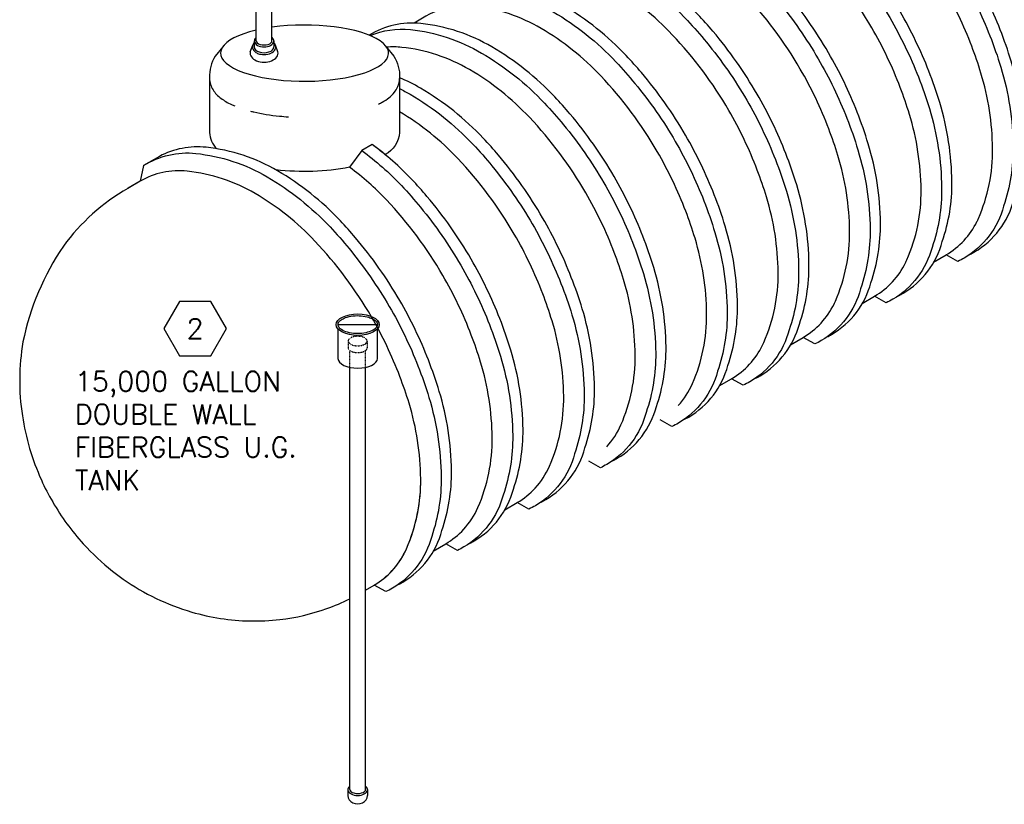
# Model space of a CAD drawing. Extents: x -19547 to -11561, y 2096 to 5601.
# Tile 45 of 168: x -18849 to -18401, y 2853 to 3210. Entities that reach past the tile are written whole.
import ezdxf
from ezdxf.enums import TextEntityAlignment as Align

# ---------------------------------------------------------------- set-up
doc = ezdxf.new("R2010")
doc.units = 0
doc.header["$MEASUREMENT"] = 0
doc.linetypes.add('HIDDEN5', pattern=[0.05, 0.025, -0.025])
doc.layers.get('0').update_dxf_attribs({"linetype": 'CONTINUOUS'})
doc.layers.get('DEFPOINTS').update_dxf_attribs({"linetype": 'CONTINUOUS'})
for name, color, linetype in [('PIPING-VENT-ISO', 3, 'CONTINUOUS'), ('RISERS', 3, 'CONTINUOUS'), ('SUMP', 3, 'CONTINUOUS'), ('TANK', 2, 'CONTINUOUS'), ('TEXT', 3, 'CONTINUOUS')]:
    doc.layers.add(name, color=color, linetype=linetype)
doc.styles.add('SIMPLEX', font='simplex')

# ---------------------------------------------------------------- blocks, each defined once
blk = doc.blocks.new('HEX')
at = {"color": 3}
blk.add_lwpolyline([(-0.0577, 0.1), (-0.1155, 0), (-0.0577, -0.1), (0.0577, -0.1), (0.1155, 0), (0.0577, 0.1)], close=True, dxfattribs=at)
at = {"color": 3, "style": 'SIMPLEX'}
blk.add_attdef('D#', text='', height=0.08, dxfattribs=at).set_placement((0, 0), align=Align.MIDDLE)

msp = doc.modelspace()

# ---------------------------------------------------------------- linework, layer by layer
at = {"layer": 'DEFPOINTS'}
msp.add_line((-18704.55, 3071.18, 0), (-18686.6, 3071.18, 0), dxfattribs=at)
at = {"layer": 'PIPING-VENT-ISO'}
msp.add_ellipse((-18695.58, 2856.85, 0), major_axis=(4.45, 0), ratio=0.863704, start_param=3.138827, end_param=6.285951, dxfattribs=at)
at = {"layer": 'RISERS', "linetype": 'Continuous'}
for p, q in [((-18741.8, 3200.28, 0), (-18741.8, 3269.3, 0)), ((-18734.6, 3200.3, 0), (-18734.6, 3269.3, 0)), ((-18742.65, 3200.28, 0), (-18742.65, 3197.59, 0)), ((-18733.76, 3200.28, 0), (-18733.76, 3197.6, 0)), ((-18744.5, 3195.28, 0), (-18743.37, 3198.38, 0)), ((-18731.9, 3195.28, 0), (-18733.04, 3198.38, 0)), ((-18704.55, 3055.72, 0), (-18704.55, 3069.22, 0)), ((-18686.6, 3055.72, 0), (-18686.6, 3069.22, 0)), ((-18699.18, 2859.54, 0), (-18699.18, 3051.73, 0)), ((-18691.98, 2859.56, 0), (-18691.98, 3051.73, 0)), ((-18700.02, 2859.54, 0), (-18700.02, 2856.85, 0)), ((-18691.13, 2859.54, 0), (-18691.13, 2856.86, 0))]:
    msp.add_line(p, q, dxfattribs=at)
at = {"layer": 'RISERS', "color": 7, "linetype": 'HIDDEN5'}
for p, q in [((-18699.91, 3063.69, 0), (-18699.9, 3060.61, 0)), ((-18691.27, 3063.71, 0), (-18691.26, 3060.63, 0)), ((-18699.18, 3051.73, 0), (-18699.18, 3059.49, 0)), ((-18691.98, 3051.68, 0), (-18691.98, 3059.46, 0))]:
    msp.add_line(p, q, dxfattribs=at)
at = {"layer": 'RISERS', "color": 7, "linetype": 'HIDDEN5', "elevation": 0}
msp.add_lwpolyline([(-18695.59, 3065.86, 0.05), (-18697.34, 3065.69, 0.06), (-18698.65, 3065.22, 0.1), (-18699.64, 3064.43, 0.17), (-18699.91, 3063.69, 0.17), (-18699.64, 3062.97, 0.1), (-18698.64, 3062.18, 0.06), (-18697.33, 3061.71, 0.05), (-18695.58, 3061.54, 0.05), (-18693.84, 3061.72, 0.06), (-18692.52, 3062.19, 0.1), (-18691.54, 3062.99, 0.17), (-18691.27, 3063.71, 0.17), (-18691.54, 3064.45, 0.1), (-18692.53, 3065.23, 0.06), (-18693.85, 3065.7, 0.05)], format="xyb", close=True, dxfattribs=at)
msp.add_lwpolyline([(-18699.9, 3060.61, 0.17), (-18699.63, 3059.89, 0.1), (-18698.64, 3059.08, 0.06), (-18697.32, 3058.64, 0.05), (-18695.57, 3058.46, 0.05), (-18693.83, 3058.64, 0.06), (-18692.52, 3059.1, 0.1), (-18691.53, 3059.91, 0.17), (-18691.26, 3060.63, 0.17)], format="xyb", dxfattribs=at)
at = {"layer": 'RISERS', "linetype": 'Continuous'}
for centre, major_axis, ratio, start_param, end_param in [((-18738.2, 3200.28, 0), (-4.45, 0), 0.60524, 5.655829, 10.052134), ((-18738.2, 3200.28, 0), (-3.6, 0), 0.49764, 0, 3.141593), ((-18738.2, 3197.6, 0), (-4.45, 0), 0.60524, 6.283185, 9.424778), ((-18738.2, 3194.74, 0), (6.36, 0), 0.643466, 3.008833, 6.415247), ((-18695.58, 2859.54, 0), (-4.45, 0), 0.60524, 5.655829, 10.052134), ((-18695.58, 2859.54, 0), (-3.6, 0), 0.49764, 0, 3.141593)]:
    msp.add_ellipse(centre, major_axis=major_axis, ratio=ratio, start_param=start_param, end_param=end_param, dxfattribs=at)
at = {"layer": 'RISERS'}
msp.add_ellipse((-18695.58, 3071.18, 0), major_axis=(-9.79, 0), ratio=0.499687, dxfattribs=at)
msp.add_ellipse((-18695.58, 3055.72, 0), major_axis=(8.98, 0), ratio=0.485856, start_param=3.141593, end_param=6.283185, dxfattribs=at)
at = {"layer": 'RISERS', "linetype": 'Continuous'}
msp.add_open_spline([(-18742.65, 3199.55, 0), (-18742.94, 3199.25, 0), (-18743.17, 3198.91, 0), (-18743.43, 3198.23, 0), (-18743.5, 3197.92, 0), (-18743.5, 3197.6, 0), (-18743.5, 3197.3, 0), (-18743.44, 3197.01, 0), (-18743.24, 3196.46, 0), (-18743.1, 3196.2, 0), (-18742.57, 3195.51, 0), (-18742.1, 3195.13, 0), (-18741.01, 3194.55, 0), (-18740.39, 3194.34, 0), (-18738.7, 3194, 0), (-18737.58, 3194.01, 0), (-18735.52, 3194.45, 0), (-18734.58, 3194.88, 0), (-18733.61, 3195.78, 0), (-18733.36, 3196.1, 0), (-18733.01, 3196.82, 0), (-18732.91, 3197.21, 0), (-18732.91, 3198.01, 0), (-18733.01, 3198.4, 0), (-18733.33, 3199.04, 0), (-18733.53, 3199.31, 0), (-18733.76, 3199.55, 0)], degree=3, knots=[5.753765, 5.753765, 5.753765, 5.753765, 6.049788, 6.049788, 6.283185, 6.283185, 6.283185, 6.498982, 6.498982, 6.714779, 6.714779, 7.12787, 7.12787, 7.54096, 7.54096, 8.193187, 8.193187, 8.845413, 8.845413, 9.136468, 9.136468, 9.427523, 9.427523, 9.718577, 9.718577, 9.954222, 9.954222, 9.954222, 9.954222], dxfattribs=at)
at = {"layer": 'RISERS'}
msp.add_open_spline([(-18704.55, 3071.18, 0), (-18704.55, 3070.94, 0), (-18704.5, 3070.7, 0), (-18704.28, 3070.2, 0), (-18704.11, 3069.94, 0), (-18703.62, 3069.41, 0), (-18703.3, 3069.14, 0), (-18702.2, 3068.42, 0), (-18701.26, 3068.01, 0), (-18699.08, 3067.39, 0), (-18697.85, 3067.19, 0), (-18695.32, 3067.06, 0), (-18694.03, 3067.12, 0), (-18691.61, 3067.49, 0), (-18690.49, 3067.8, 0), (-18688.84, 3068.51, 0), (-18688.23, 3068.86, 0), (-18687.38, 3069.55, 0), (-18687.1, 3069.87, 0), (-18686.72, 3070.48, 0), (-18686.63, 3070.77, 0), (-18686.58, 3071.33, 0), (-18686.63, 3071.61, 0), (-18686.9, 3072.21, 0), (-18687.12, 3072.53, 0), (-18687.77, 3073.15, 0), (-18688.2, 3073.46, 0), (-18689.23, 3074.03, 0), (-18689.83, 3074.29, 0), (-18691.53, 3074.84, 0), (-18692.72, 3075.08, 0), (-18695.21, 3075.29, 0), (-18696.51, 3075.27, 0), (-18698.96, 3074.98, 0), (-18700.13, 3074.71, 0), (-18701.92, 3074.05, 0), (-18702.6, 3073.69, 0), (-18703.58, 3072.99, 0), (-18703.91, 3072.66, 0), (-18704.37, 3072.02, 0), (-18704.49, 3071.71, 0), (-18704.55, 3071.34, 0), (-18704.55, 3071.26, 0), (-18704.55, 3071.18, 0)], degree=3, knots=[0, 0, 0, 0, 0.217112, 0.217112, 0.434225, 0.434225, 0.651337, 0.651337, 1.057335, 1.057335, 1.463333, 1.463333, 1.869331, 1.869331, 2.275329, 2.275329, 2.587137, 2.587137, 2.845189, 2.845189, 3.103241, 3.103241, 3.361294, 3.361294, 3.619346, 3.619346, 3.877398, 3.877398, 4.13545, 4.13545, 4.540089, 4.540089, 4.944729, 4.944729, 5.349368, 5.349368, 5.675074, 5.675074, 5.942396, 5.942396, 6.209717, 6.209717, 6.283185, 6.283185, 6.283185, 6.283185], dxfattribs=at)
at = {"layer": 'SUMP', "elevation": 0}
for points in [[(-18756.98, 3197.68), (-18760.41, 3193.35, 0.151679), (-18763.01, 3183.53), (-18763.01, 3158.67, 0.198449), (-18759.71, 3151.22)], [(-18682.56, 3197.68), (-18679.12, 3193.35, -0.149135), (-18676.53, 3183.69), (-18676.53, 3158.67, -0.25813), (-18683.12, 3148.57, 0.014433), (-18689.01, 3153.11), (-18693.76, 3150.37), (-18699.27, 3142.77, -0.074466), (-18732.79, 3141.61)]]:
    msp.add_lwpolyline(points, format="xyb", dxfattribs=at)
at = {"layer": 'SUMP'}
msp.add_ellipse((-18719.77, 3194.74, 0), major_axis=(-38.24, 0), ratio=0.334294, start_param=5.326502, end_param=11.393979, dxfattribs=at)
at = {"layer": 'SUMP', "color": 7}
for points, knots in [([(-18763.01, 3183.3, 0), (-18763.01, 3182.34, 0), (-18762.86, 3181.4, 0), (-18762.31, 3179.61, 0), (-18761.91, 3178.79, 0), (-18760.96, 3177.27, 0), (-18760.41, 3176.58, 0), (-18759.2, 3175.32, 0), (-18758.54, 3174.74, 0), (-18757.13, 3173.66, 0), (-18756.37, 3173.16, 0), (-18754.77, 3172.22, 0), (-18753.93, 3171.77, 0), (-18752.56, 3171.13, 0), (-18752.07, 3170.92, 0), (-18751.57, 3170.71, 0)], [0, 0, 0, 0, 0.1031624, 0.1031624, 0.2063249, 0.2063249, 0.3094873, 0.3094873, 0.4126497, 0.4126497, 0.5158122, 0.5158122, 0.6189746, 0.6189746, 0.6740534, 0.6740534, 0.6740534, 0.6740534]), ([(-18686.05, 3171.57, 0), (-18685.49, 3171.85, 0), (-18684.95, 3172.13, 0), (-18683.33, 3173.04, 0), (-18682.31, 3173.71, 0), (-18680.45, 3175.19, 0), (-18679.61, 3176.01, 0), (-18678.33, 3177.62, 0), (-18677.86, 3178.37, 0), (-18677.24, 3179.68, 0), (-18677.03, 3180.22, 0), (-18676.73, 3181.32, 0), (-18676.62, 3181.89, 0), (-18676.55, 3182.72, 0), (-18676.53, 3182.97, 0), (-18676.53, 3183.22, 0)], [2.5402748, 2.5402748, 2.5402748, 2.5402748, 2.606115, 2.606115, 2.7448313, 2.7448313, 2.8835476, 2.8835476, 2.9853097, 2.9853097, 3.0484516, 3.0484516, 3.1115935, 3.1115935, 3.138758, 3.138758, 3.138758, 3.138758]), ([(-18744.34, 3168.33, 0), (-18743.86, 3168.21, 0), (-18743.37, 3168.09, 0), (-18739.25, 3167.12, 0), (-18735.29, 3166.48, 0), (-18729.83, 3165.94, 0), (-18728.49, 3165.83, 0), (-18727.14, 3165.75, 0)], [0.9147167, 0.9147167, 0.9147167, 0.9147167, 0.9589448, 0.9589448, 1.2822486, 1.2822486, 1.3850952, 1.3850952, 1.3850952, 1.3850952])]:
    msp.add_open_spline(points, degree=3, knots=knots, dxfattribs=at)
at = {"layer": 'TANK', "elevation": 0}
for points in [[(-18396.91, 3127.8, 0.085374), (-18392.54, 3154.95, 0.071312), (-18398.12, 3191.09, 0.019282), (-18403.09, 3205.4, 0.038312), (-18416.16, 3232.49, 0.044515), (-18436.26, 3261.04, 0.013151), (-18443.15, 3268.74, 0.071312), (-18471.76, 3291.51, 0.106395), (-18504.19, 3302.17, 0.080099), (-18516.02, 3301.53, 0.080099)], [(-18516.02, 3299.46, -0.048006), (-18508.89, 3299.39, -0.106395), (-18476.46, 3288.73, -0.071312), (-18447.85, 3265.96, -0.016688), (-18439.22, 3256.09, -0.040957), (-18420.86, 3229.71, -0.038238), (-18407.82, 3202.68, -0.019356), (-18402.82, 3188.31, -0.071312), (-18397.24, 3152.17, -0.085107), (-18401.58, 3125.1)], [(-18413.67, 3118.12, 0.010233), (-18413.05, 3119.45, 0.106395), (-18406.57, 3151.28, 0.071312), (-18411.88, 3185.66, 0.017305), (-18416.08, 3197.91, 0.040291), (-18429.04, 3225.06, 0.057637), (-18454.74, 3259.5, 0.071312), (-18481.97, 3281.17, 0.106395), (-18512.83, 3291.32, 0.159299), (-18534.34, 3286.72), (-18539.76, 3283.58)], [(-18429.45, 3109.01, 0.085374), (-18425.08, 3136.17, 0.071312), (-18430.66, 3172.3, 0.019282), (-18435.63, 3186.61, 0.038312), (-18448.7, 3213.7, 0.044515), (-18468.8, 3242.25, 0.013151), (-18475.69, 3249.95, 0.071312), (-18504.3, 3272.72, 0.106395), (-18536.73, 3283.39, 0.149431), (-18558.09, 3279.26), (-18565.27, 3275.04), (-18566.88, 3267.93)], [(-18565.27, 3275.04, -0.16913), (-18541.43, 3280.61, -0.106395), (-18509, 3269.94, -0.071312), (-18480.39, 3247.17, -0.016688), (-18471.76, 3237.31, -0.040957), (-18453.4, 3210.92, -0.038238), (-18440.36, 3183.89, -0.019356), (-18435.36, 3169.52, -0.071312), (-18429.78, 3133.39, -0.085107), (-18434.12, 3106.31, -0.085107)], [(-18446.21, 3099.33, 0.010233), (-18445.59, 3100.66, 0.106395), (-18439.11, 3132.49, 0.071312), (-18444.42, 3166.88, 0.017305), (-18448.62, 3179.12, 0.040291), (-18461.58, 3206.28, 0.057637), (-18487.28, 3240.72, 0.071312), (-18514.51, 3262.38, 0.106395), (-18545.37, 3272.53, 0.159299), (-18566.88, 3267.93), (-18572.3, 3264.8)], [(-18461.99, 3090.23, 0.085374), (-18457.62, 3117.38, 0.071312), (-18463.2, 3153.51, 0.019282), (-18468.18, 3167.83, 0.038312), (-18481.24, 3194.91, 0.044515), (-18501.34, 3223.46, 0.013151), (-18508.23, 3231.17, 0.071312), (-18536.84, 3253.93, 0.106395), (-18569.27, 3264.6, 0.059949), (-18578.16, 3264.47, 0.059949)], [(-18578.16, 3262.03, -0.028206), (-18573.97, 3261.82, -0.106395), (-18541.55, 3251.15, -0.071312), (-18512.94, 3228.39, -0.016688), (-18504.3, 3218.52, -0.040957), (-18485.94, 3192.13, -0.038238), (-18472.9, 3165.1, -0.019356), (-18467.91, 3150.73, -0.071312), (-18462.32, 3114.6, -0.085107), (-18466.66, 3087.53)], [(-18478.75, 3080.55, 0.010233), (-18478.14, 3081.87, 0.106395), (-18471.65, 3113.7, 0.071312), (-18476.96, 3148.09, 0.017305), (-18481.16, 3160.33, 0.040291), (-18494.12, 3187.49, 0.057637), (-18519.82, 3221.93, 0.071312), (-18547.05, 3243.59, 0.106395), (-18577.91, 3253.74, 0.00181), (-18578.16, 3253.77, 0.00181)], [(-18494.53, 3071.43, 0.085407), (-18490.16, 3098.59, 0.071312), (-18495.75, 3134.73, 0.019282), (-18500.72, 3149.04, 0.038312), (-18513.78, 3176.13, 0.044515), (-18533.88, 3204.68, 0.013151), (-18540.78, 3212.38, 0.071312), (-18569.39, 3235.15, 0.106395), (-18601.81, 3245.81, 0.149431), (-18623.18, 3241.68), (-18630.35, 3237.47), (-18631.96, 3230.35)], [(-18630.35, 3237.47, -0.16913), (-18606.51, 3243.03, -0.106395), (-18574.09, 3232.36, -0.071312), (-18545.48, 3209.6, -0.016688), (-18536.84, 3199.73, -0.040957), (-18518.48, 3173.35, -0.038238), (-18505.44, 3146.31, -0.019356), (-18500.45, 3131.95, -0.071312), (-18494.86, 3095.81, -0.085141), (-18499.2, 3068.73, -0.085141)], [(-18511.29, 3061.75, 0.010321), (-18510.68, 3063.09, 0.106395), (-18504.19, 3094.92, 0.071312), (-18509.5, 3129.3, 0.017305), (-18513.7, 3141.54, 0.040291), (-18526.66, 3168.7, 0.057637), (-18552.37, 3203.14, 0.071312), (-18579.59, 3224.81, 0.106395), (-18610.45, 3234.96, 0.159299), (-18631.96, 3230.35), (-18637.39, 3227.22)], [(-18527.08, 3052.63, 0.085441), (-18522.7, 3079.8, 0.071312), (-18528.29, 3115.94, 0.019282), (-18533.26, 3130.25, 0.038312), (-18546.32, 3157.34, 0.044515), (-18566.42, 3185.89, 0.013151), (-18573.32, 3193.59, 0.071312), (-18601.93, 3216.36, 0.106395), (-18634.35, 3227.02, 0.051098), (-18641.94, 3227.05, 0.051098)], [(-18641.94, 3224.44, -0.019436), (-18639.05, 3224.24, -0.106395), (-18606.63, 3213.58, -0.071312), (-18578.02, 3190.81, -0.016688), (-18569.38, 3180.94, -0.040957), (-18551.02, 3154.56, -0.038238), (-18537.98, 3127.53, -0.019356), (-18532.99, 3113.16, -0.071312), (-18527.4, 3077.02, -0.085174), (-18531.75, 3049.93)], [(-18650.93, 3216.11, 0.102142), (-18664.5, 3211.57), (-18669.93, 3208.43)], [(-18549.7, 3034.37, 0.083466), (-18543.22, 3044.3, 0.106395), (-18536.73, 3076.13, 0.071312), (-18542.04, 3110.51, 0.017305), (-18546.24, 3122.76, 0.040291), (-18559.2, 3149.91, 0.057637), (-18584.91, 3184.35, 0.071312), (-18612.13, 3206.02, 0.102937), (-18641.94, 3216.05, 0.102937)], [(-18559.62, 3033.84, 0.085441), (-18555.24, 3061.02, 0.071312), (-18560.83, 3097.15, 0.019282), (-18565.8, 3111.46, 0.038312), (-18578.86, 3138.55, 0.044515), (-18598.96, 3167.1, 0.013151), (-18605.86, 3174.8, 0.071312), (-18634.47, 3197.57, 0.106395), (-18666.89, 3208.24, 0.166072), (-18690.35, 3202.91, 0.14612)], [(-18689.96, 3202.75, -0.12674), (-18671.6, 3205.46, -0.106395), (-18639.17, 3194.79, -0.071312), (-18610.56, 3172.02, -0.016688), (-18601.92, 3162.16, -0.040957), (-18583.56, 3135.77, -0.038238), (-18570.52, 3108.74, -0.019356), (-18565.53, 3094.37, -0.071312), (-18559.94, 3058.24, -0.085174), (-18564.29, 3031.14)], [(-18582.24, 3015.59, 0.083466), (-18575.76, 3025.51, 0.106395), (-18569.27, 3057.34, 0.071312), (-18574.58, 3091.73, 0.017305), (-18578.78, 3103.97, 0.040291), (-18591.74, 3131.13, 0.057637), (-18617.45, 3165.57, 0.071312), (-18644.67, 3187.23, 0.106395), (-18675.53, 3197.38, 0.048379), (-18682.36, 3197.44, 0.048379)], [(-18592.16, 3015.06, 0.085441), (-18587.79, 3042.23, 0.071312), (-18593.37, 3078.36, 0.019282), (-18598.34, 3092.68, 0.038312), (-18611.4, 3119.76, 0.044515), (-18631.51, 3148.31, 0.013151), (-18638.4, 3156.02, 0.071312), (-18667.01, 3178.78, 0.032853), (-18676.53, 3183.55, 0.032853)], [(-18676.53, 3178.61, -0.016899), (-18671.71, 3176, -0.071312), (-18643.1, 3153.24, -0.016688), (-18634.46, 3143.37, -0.040957), (-18616.1, 3116.98, -0.038238), (-18603.06, 3089.95, -0.019356), (-18598.07, 3075.58, -0.071312), (-18592.49, 3039.45, -0.085174), (-18596.83, 3012.36)], [(-18614.78, 2996.8, 0.083466), (-18608.3, 3006.72, 0.106395), (-18601.81, 3038.55, 0.071312), (-18607.12, 3072.94, 0.017305), (-18611.32, 3085.18, 0.040291), (-18624.29, 3112.34, 0.057637), (-18649.99, 3146.78, 0.069687), (-18676.53, 3168.04, 0.069687)], [(-18657.24, 2977.48, 0.085441), (-18652.87, 3004.65, 0.071312), (-18658.45, 3040.79, 0.019282), (-18663.42, 3055.1, 0.038312), (-18676.48, 3082.19, 0.044515), (-18696.59, 3110.74, 0.013151), (-18703.48, 3118.44, 0.071312), (-18732.09, 3141.21, 0.106395), (-18764.52, 3151.87, 0.149431), (-18785.88, 3147.75), (-18793.05, 3143.53), (-18794.66, 3136.42)], [(-18624.7, 2996.27, 0.085441), (-18620.33, 3023.44, 0.071312), (-18625.91, 3059.58, 0.019282), (-18630.88, 3073.89, 0.038312), (-18643.94, 3100.98, 0.044515), (-18664.05, 3129.53, 0.013151), (-18670.94, 3137.23, 0.046791), (-18689.01, 3153.11, 0.046791)], [(-18793.05, 3143.53, -0.16913), (-18769.22, 3149.09, -0.106395), (-18736.79, 3138.43, -0.071312), (-18708.18, 3115.66, -0.016688), (-18699.54, 3105.8, -0.040957), (-18681.19, 3079.41, -0.038238), (-18668.14, 3052.38, -0.019356), (-18663.15, 3038.01, -0.071312), (-18657.57, 3001.87, -0.085174), (-18661.91, 2974.78, -0.085174)], [(-18693.76, 3150.37, -0.046913), (-18675.64, 3134.45, -0.016688), (-18667, 3124.58, -0.040957), (-18648.64, 3098.2, -0.038238), (-18635.6, 3071.16, -0.019356), (-18630.61, 3056.8, -0.071312), (-18625.03, 3020.66, -0.085174), (-18629.37, 2993.57)], [(-18647.32, 2978.01, 0.083466), (-18640.84, 2987.94, 0.106395), (-18634.35, 3019.77, 0.071312), (-18639.66, 3054.15, 0.017305), (-18643.86, 3066.39, 0.040291), (-18656.83, 3093.55, 0.057637), (-18682.53, 3127.99, 0.045631), (-18699.27, 3142.77, 0.045631)], [(-18668.27, 2985.61, 0.050104), (-18666.89, 3000.98, 0.071312), (-18672.21, 3035.36, 0.017305), (-18676.4, 3047.61, 0.040291), (-18689.37, 3074.76, 0.057637), (-18715.07, 3109.2, 0.071312), (-18742.29, 3130.87, 0.106395), (-18773.15, 3141.02, 0.159299), (-18794.66, 3136.42), (-18800.25, 3133.19)], [(-18679.86, 2959.22, 0.083466), (-18673.38, 2969.15, 0.106395), (-18666.89, 3000.98, 0.071312), (-18672.21, 3035.36, 0.017305), (-18676.4, 3047.61, 0.040291), (-18689.37, 3074.76, 0.057637), (-18715.07, 3109.2, 0.071312), (-18742.29, 3130.87, 0.106395), (-18773.15, 3141.02, 0.159299), (-18794.66, 3136.42), (-18800.09, 3133.28)], [(-18800.25, 3133.19, 0.103438), (-18829.58, 3106.92, 0.098949), (-18847.97, 3063.3, 0.079731), (-18848.25, 3029.7, 0.06863), (-18839.6, 3000.48, 0.025299), (-18834.44, 2990.44, 0.053014), (-18820.5, 2971.41, 0.040874), (-18807.2, 2958.98), (-18807.2, 2958.98, 0.014246), (-18802.35, 2955.37, 0.0822), (-18771.15, 2940.35, 0.066306), (-18744.66, 2936.29, 0.046144)], [(-18401.58, 3125.1, -0.197405), (-18419.46, 3101.48, -0.0225), (-18422.43, 3099.93), (-18427.74, 3102.92)], [(-18416.9, 3103.11, 0.016322), (-18414.76, 3104.26, 0.197022), (-18396.91, 3127.8, 0.156104)], [(-18433.44, 3099.61), (-18427.74, 3102.92, 0.148023), (-18413.67, 3118.12, 0.074382)], [(-18434.12, 3106.31, -0.197405), (-18452, 3082.69, -0.0225), (-18454.97, 3081.14), (-18460.28, 3084.13)], [(-18449.44, 3084.32, 0.016322), (-18447.3, 3085.47, 0.197022), (-18429.45, 3109.01, 0.156104)], [(-18465.98, 3080.82), (-18460.28, 3084.13, 0.148023), (-18446.21, 3099.33, 0.074382)], [(-18481.98, 3065.54, 0.016322), (-18479.84, 3066.69, 0.197022), (-18461.99, 3090.23, 0.156104)], [(-18466.66, 3087.53, -0.197405), (-18484.54, 3063.91, -0.0225), (-18487.51, 3062.36), (-18492.82, 3065.34)], [(-18498.52, 3062.03), (-18492.82, 3065.34, 0.148023), (-18478.75, 3080.55, 0.074382)], [(-18514.52, 3046.75, 0.016322), (-18512.38, 3047.9, 0.196974), (-18494.53, 3071.43, 0.156021)], [(-18499.2, 3068.73, -0.197358), (-18517.08, 3045.12, -0.0225), (-18520.05, 3043.57), (-18525.36, 3046.56)], [(-18531.06, 3043.25), (-18525.36, 3046.56, 0.147933), (-18511.29, 3061.75, 0.074217)], [(-18547.06, 3027.96, 0.016322), (-18544.92, 3029.11, 0.196926), (-18527.08, 3052.63, 0.155938)], [(-18531.75, 3049.93, -0.19731), (-18549.62, 3026.33, -0.0225), (-18552.59, 3024.78), (-18557.9, 3027.77)], [(-18564.29, 3031.14, -0.19731), (-18582.16, 3007.54, -0.0225), (-18585.13, 3005.99), (-18590.44, 3008.98)], [(-18579.6, 3009.17, 0.016322), (-18577.46, 3010.32, 0.196926), (-18559.62, 3033.84, 0.155938)], [(-18596.83, 3012.36, -0.19731), (-18614.7, 2988.76, -0.0225), (-18617.67, 2987.21), (-18622.98, 2990.19)], [(-18612.14, 2990.39, 0.016322), (-18610, 2991.54, 0.196926), (-18592.16, 3015.06, 0.155938)], [(-18644.68, 2971.6, 0.016322), (-18642.54, 2972.75, 0.196926), (-18624.7, 2996.27, 0.155938)], [(-18628.68, 2986.88), (-18622.98, 2990.19, 0.074051), (-18614.78, 2996.8, 0.074051)], [(-18629.37, 2993.57, -0.19731), (-18647.25, 2969.97, -0.0225), (-18650.21, 2968.42), (-18655.52, 2971.41)], [(-18674.06, 2967.68, 0.01129), (-18673.38, 2969.15, 0.055993), (-18668.27, 2985.61)], [(-18677.22, 2952.81, 0.016322), (-18675.09, 2953.96, 0.196926), (-18657.24, 2977.48, 0.155938)], [(-18661.22, 2968.1), (-18655.52, 2971.41, 0.074051), (-18647.32, 2978.01, 0.074051)], [(-18661.91, 2974.78, -0.19731), (-18679.79, 2951.18, -0.0225), (-18682.75, 2949.63), (-18688.06, 2952.62)], [(-18691.98, 2950.35), (-18688.06, 2952.62, 0.146943), (-18674.06, 2967.68)], [(-18691.98, 2950.35), (-18688.06, 2952.62, 0.074051), (-18679.86, 2959.22)], [(-18709.68, 2941.92, 0.029703), (-18699.18, 2946.39, 0.029703)], [(-18744.66, 2936.29, 0.033735), (-18731, 2936.94, 0.057095), (-18709.68, 2941.92, 0.012951)]]:
    msp.add_lwpolyline(points, format="xyb", dxfattribs=at)

# ---------------------------------------------------------------- block references
at = {"layer": 'TEXT'}
ref = msp.add_blockref('HEX', (-18769.61, 3069.38, 0), dxfattribs=dict(at, xscale=123.759022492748, yscale=123.759022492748, zscale=123.759022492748))
ref.add_attrib('D#', '2', dxfattribs={"layer": '0', "height": 9, "style": 'SIMPLEX'}).set_placement((-18769.61, 3069.38, 0), align=Align.MIDDLE)

# ---------------------------------------------------------------- texts
at = {"layer": 'TEXT', "insert": (-18824.32, 3049.88, 0), "char_height": 9, "width": 134.9173, "attachment_point": 1, "style": 'SIMPLEX'}
msp.add_mtext('15,000 GALLON DOUBLE WALL FIBERGLASS U.G. TANK', dxfattribs=at)

doc.saveas('drawing.dxf')
